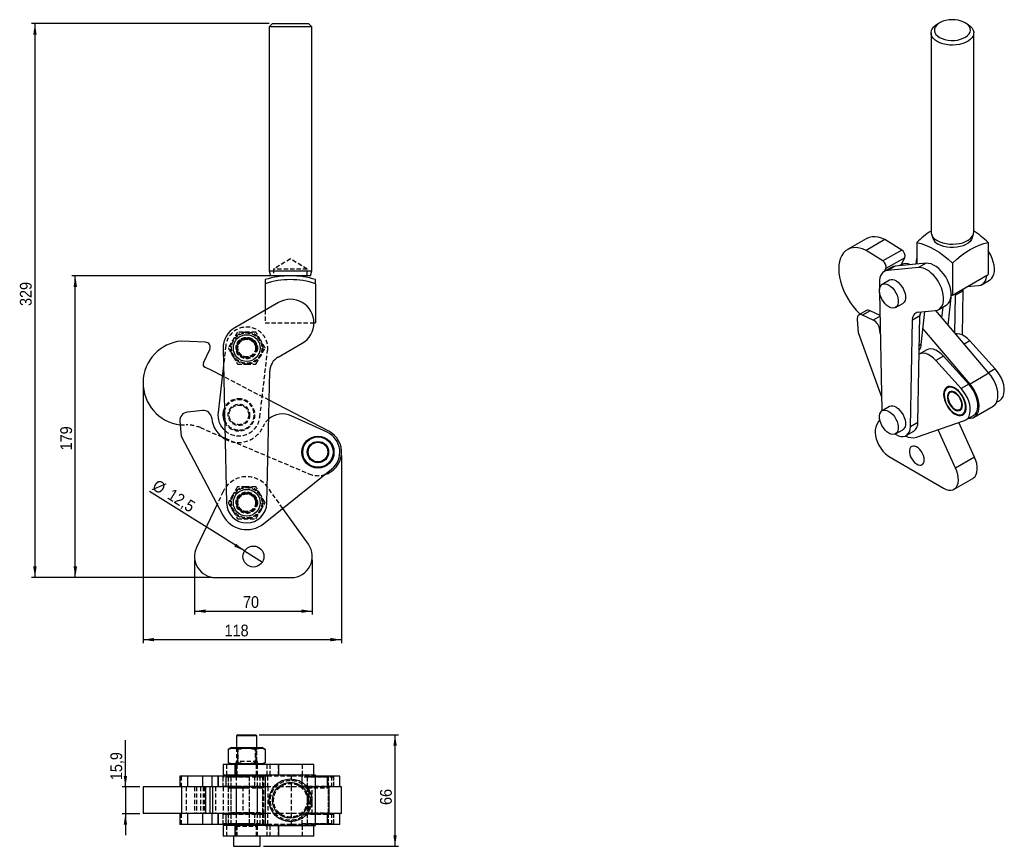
# Model space of a CAD drawing. Extents: x 144 to 729, y 61 to 553.
import ezdxf

# ---------------------------------------------------------------- set-up
doc = ezdxf.new("R2010")
doc.units = 0
doc.header["$LTSCALE"] = 2
doc.linetypes.add('SLD-SÓLIDA', pattern=[0])
doc.linetypes.add('SLD-TRACEJADA', pattern=[1.905, 1.27, -0.635])
doc.layers.get('0').update_dxf_attribs({"linetype": 'CONTINUOUS'})
doc.styles.add('SLDTEXTSTYLE0', font='GOTHIC.TTF', dxfattribs={"width": 0.913})
doc.dimstyles.new('SLDDIMSTYLE0', dxfattribs={"dimtxt": 7, "dimasz": 6.604, "dimexe": 0, "dimexo": 0.0625, "dimgap": 1.75, "dimtad": 1, "dimdec": 0, "dimrnd": 1e-09, "dimzin": 12, "dimtxsty": 'SLDTEXTSTYLE0', "dimsah": 1, "dimcen": 0.09, "dimazin": 3, "dimtfac": 1, "dimtdec": 0, "dimtofl": 0, "dimtmove": 0, "dimatfit": 3, "dimtolj": 1, "dimtzin": 12})
doc.dimstyles.new('SLDDIMSTYLE1', dxfattribs={"dimtxt": 7, "dimasz": 6.604, "dimexe": 0, "dimexo": 0.0625, "dimgap": 1.75, "dimtad": 1, "dimrnd": 1e-09, "dimzin": 12, "dimtxsty": 'SLDTEXTSTYLE0', "dimblk1": 'NONE', "dimsah": 1, "dimcen": 0, "dimazin": 3, "dimtfac": 1, "dimtmove": 0, "dimatfit": 3, "dimtolj": 1, "dimtzin": 12})
doc.dimstyles.new('SLDDIMSTYLE2', dxfattribs={"dimtxt": 7, "dimasz": 6.604, "dimexe": 0, "dimexo": 0.0625, "dimgap": 1.75, "dimtad": 1, "dimdec": 1, "dimrnd": 1e-09, "dimzin": 12, "dimtxsty": 'SLDTEXTSTYLE0', "dimsah": 1, "dimcen": 0.09, "dimazin": 3, "dimtfac": 1, "dimtdec": 1, "dimtmove": 0, "dimatfit": 3, "dimtolj": 1, "dimtzin": 12})

# ---------------------------------------------------------------- blocks, each defined once
blk = doc.blocks.new('*D1')
for p, q in [((248.02, 231.53), (248.02, 199.03)), ((318.02, 231.53), (318.02, 199.03)), ((248.02, 201.03), (318.02, 201.03))]:
    blk.add_line(p, q)
for points in [[(248.02, 201.03), (254.63, 200.02), (254.63, 202.05)], [(318.02, 201.03), (311.42, 202.05), (311.42, 200.02)]]:
    blk.add_solid(points)
at = {"insert": (276.82, 209.98, 3.75), "char_height": 7, "attachment_point": 1, "style": 'SLDTEXTSTYLE0'}
blk.add_mtext('70', dxfattribs=at)
blk = doc.blocks.new('*D2')
for p, q in [((303, 400.53), (175.12, 400.53)), ((177.12, 221.03), (177.12, 400.53)), ((258.52, 221.03), (175.12, 221.03))]:
    blk.add_line(p, q)
for points in [[(177.12, 400.53), (176.1, 393.93), (178.13, 393.93)], [(177.12, 221.03), (178.13, 227.64), (176.1, 227.64)]]:
    blk.add_solid(points)
at = {"insert": (168.18, 296.71, 3.75), "char_height": 7, "attachment_point": 1, "rotation": 90, "style": 'SLDTEXTSTYLE0'}
blk.add_mtext('179', dxfattribs=at)
blk = doc.blocks.new('*D3')
for p, q in [((292.3, 550.53), (151.12, 550.53)), ((153.12, 550.53), (153.12, 221.03)), ((258.52, 221.03), (151.12, 221.03))]:
    blk.add_line(p, q)
for points in [[(153.12, 550.53), (152.1, 543.93), (154.13, 543.93)], [(153.12, 221.03), (154.13, 227.64), (152.1, 227.64)]]:
    blk.add_solid(points)
at = {"insert": (144.18, 382.56, 3.75), "char_height": 7, "attachment_point": 1, "rotation": 90, "style": 'SLDTEXTSTYLE0'}
blk.add_mtext('329', dxfattribs=at)
blk = doc.blocks.new('*D4')
for p, q in [((217.4, 334.77), (217.4, 182.09)), ((335.39, 293.63), (335.39, 182.09)), ((217.4, 184.09), (335.39, 184.09))]:
    blk.add_line(p, q)
for points in [[(217.4, 184.09), (224, 183.08), (224, 185.11)], [(335.39, 184.09), (328.79, 185.11), (328.79, 183.08)]]:
    blk.add_solid(points)
at = {"insert": (265.88, 193.04, 3.75), "char_height": 7, "attachment_point": 1, "style": 'SLDTEXTSTYLE0'}
blk.add_mtext('118', dxfattribs=at)
blk = doc.blocks.new('*D6')
for q in [(221.27, 272.22), (288.32, 230.22)]:
    blk.add_line((277.73, 236.85), q)
blk.add_solid([(277.73, 236.85), (272.67, 241.22), (271.59, 239.5)])
at = {"char_height": 7, "attachment_point": 1, "rotation": 327.93622, "style": 'SLDTEXTSTYLE0'}
for s, insert in [('%%c', (226, 279.77, 3.75)), ('12,5', (235.01, 274.26, 3.75))]:
    blk.add_mtext(s, dxfattribs=dict(at, insert=insert))
blk = doc.blocks.new('_NONE')
blk = doc.blocks.new('*D7')
for p, q in [((206.91, 96.47), (206.91, 124.34)), ((215.4, 96.47), (204.91, 96.47)), ((206.91, 96.47), (206.91, 80.59)), ((215.4, 80.59), (204.91, 80.59)), ((206.91, 80.59), (206.91, 67.89))]:
    blk.add_line(p, q)
for points in [[(206.91, 96.47), (207.92, 103.07), (205.89, 103.07)], [(206.91, 80.59), (205.89, 73.99), (207.92, 73.99)]]:
    blk.add_solid(points)
at = {"insert": (197.97, 100.55, -112.4), "char_height": 7, "attachment_point": 1, "rotation": 90, "style": 'SLDTEXTSTYLE0'}
blk.add_mtext('15,9', dxfattribs=at)
blk = doc.blocks.new('*D8')
for p, q in [((286.4, 127.57), (369.21, 127.57)), ((367.21, 61.17), (367.21, 127.57)), ((288.96, 61.17), (369.21, 61.17))]:
    blk.add_line(p, q)
for points in [[(367.21, 127.57), (366.2, 120.97), (368.23, 120.97)], [(367.21, 61.17), (368.23, 67.78), (366.2, 67.78)]]:
    blk.add_solid(points)
at = {"insert": (358.27, 85.77, -112.4), "char_height": 7, "attachment_point": 1, "rotation": 90, "style": 'SLDTEXTSTYLE0'}
blk.add_mtext('66', dxfattribs=at)

msp = doc.modelspace()

# ---------------------------------------------------------------- linework, layer by layer
at = {"color": 7, "linetype": 'SLD-SÓLIDA'}
for p, q in [((294.304, 550.535), (292.304, 548.535)), ((294.304, 550.535), (305.004, 550.535)), ((305.004, 550.535), (315.704, 550.535)), ((317.704, 548.535), (315.704, 550.535)), ((691.007, 551.038), (689.593, 550.221)), ((707.556, 550.221), (706.142, 551.038)), ((292.304, 548.535), (292.304, 403.535)), ((305.004, 548.535), (292.304, 548.535)), ((317.704, 548.535), (305.004, 548.535)), ((317.704, 403.535), (317.704, 548.535)), ((685.874, 545.038), (685.874, 426.639)), ((711.274, 426.639), (711.274, 545.038)), ((647.417, 422.572), (636.192, 416.092)), ((658.454, 422.108), (647.229, 415.628)), ((668.459, 415.807), (658.454, 422.108)), ((686.104, 425.251), (686.894, 422.889)), ((710.255, 422.889), (711.044, 425.251)), ((668.459, 415.807), (657.233, 409.326)), ((677.361, 420.333), (677.361, 407.453)), ((719.788, 420.333), (719.788, 401.327)), ((657.233, 409.326), (647.229, 415.628)), ((670.281, 411.262), (659.055, 404.782)), ((668.059, 407.107), (670.281, 411.262)), ((662.592, 405.683), (658.102, 403.09)), ((658.173, 403.132), (659.055, 404.782)), ((664.641, 406.315), (660.151, 403.723)), ((678.523, 405.366), (660.151, 403.723)), ((683.013, 407.958), (664.641, 406.315)), ((668.341, 407.27), (667.063, 406.532)), ((677.036, 409.175), (676.847, 407.407)), ((683.013, 407.958), (678.523, 405.366)), ((698.574, 408.087), (698.574, 389.081)), ((290.004, 398.232), (290.004, 395.812)), ((292.304, 403.535), (293.108, 400.535)), ((292.304, 403.535), (305.004, 403.535)), ((305.004, 400.535), (293.108, 400.535)), ((305.004, 403.535), (317.704, 403.535)), ((316.9, 400.535), (305.004, 400.535)), ((316.9, 400.535), (317.704, 403.535)), ((320.004, 395.812), (320.004, 398.232)), ((698.574, 389.081), (719.788, 401.327)), ((290.004, 395.812), (290.004, 380.04)), ((320.004, 395.812), (320.004, 372.535)), ((655.204, 396.431), (655.278, 392.435)), ((661.133, 397.84), (656.89, 395.391)), ((707.231, 394.078), (714.136, 394.695)), ((716.186, 395.328), (720.676, 397.92)), ((655.31, 390.743), (656.618, 320.528)), ((696.071, 371.157), (698.027, 389.397)), ((697.862, 389.492), (698.574, 389.081)), ((700.076, 366.443), (700.505, 388.939)), ((704.995, 391.531), (700.505, 388.939)), ((704.495, 365.3), (704.995, 391.531)), ((298.004, 384.659), (272.024, 369.659)), ((664.827, 381.642), (669.07, 384.092)), ((690.472, 380.484), (694.962, 383.076)), ((692.331, 375.56), (693.017, 381.953)), ((647.531, 379.813), (643.041, 377.221)), ((649.7, 379.738), (645.21, 377.146)), ((651.546, 374.176), (645.21, 377.146)), ((655.566, 376.988), (649.7, 379.738)), ((679.281, 376.686), (674.791, 374.094)), ((678.075, 313.326), (679.281, 376.686)), ((678.324, 378.948), (688.422, 379.851)), ((680.094, 359.643), (682.201, 379.295)), ((720.339, 342.591), (688.663, 379.878)), ((319.004, 372.535), (320.004, 372.535)), ((642.021, 374.541), (642.616, 366.88)), ((673.584, 310.734), (674.791, 374.094)), ((709.114, 336.111), (681.106, 369.08)), ((642.616, 366.88), (656.47, 328.46)), ((254.477, 361.04), (240.328, 361.685)), ((265.027, 357.23), (267.026, 265.274)), ((297.724, 352.166), (312.004, 360.41)), ((724.098, 345.11), (709.009, 361.81)), ((253.271, 348.745), (257.054, 356.763)), ((683.36, 356.412), (678.87, 353.82)), ((693.293, 352.738), (688.803, 350.146)), ((708.382, 336.038), (693.293, 352.738)), ((258.683, 343.98), (254.226, 346.082)), ((265.243, 347.281), (261.975, 319.252)), ((703.892, 333.446), (688.803, 350.146)), ((264.506, 340.955), (258.683, 343.98)), ((291.021, 265.274), (292.727, 343.723)), ((720.339, 342.591), (709.114, 336.111)), ((708.382, 336.038), (703.892, 333.446)), ((693.679, 330.101), (693.679, 329.693)), ((695.951, 328.82), (695.951, 328.412)), ((327.847, 308.054), (292.352, 326.491)), ((661.133, 322.718), (656.89, 320.269)), ((711.55, 316.476), (722.776, 322.956)), ((724.874, 325.322), (726.766, 326.414)), ((252.784, 320.32), (243.823, 319.479)), ((326.812, 307.447), (305.473, 317.232)), ((656.618, 320.528), (656.633, 320.1)), ((700.06, 318.64), (700.413, 318.436)), ((700.087, 321.247), (700.44, 321.043)), ((706.56, 314.75), (711.05, 317.342)), ((239.313, 314.033), (240.155, 305.072)), ((655.376, 315.171), (653.523, 311.729)), ((678.075, 313.326), (673.584, 310.734)), ((677.173, 304.45), (705.808, 314.406)), ((711.751, 292.626), (702.38, 313.214)), ((240.155, 305.072), (264.862, 258.088)), ((264.242, 304.751), (266.186, 303.923)), ((664.827, 306.521), (669.07, 308.97)), ((671.101, 305.451), (675.591, 308.044)), ((700.526, 286.146), (690.142, 308.959)), ((661.509, 292.538), (693.329, 274.169)), ((711.751, 292.626), (700.526, 286.146)), ((289.026, 253.047), (329.521, 285.484)), ((699.578, 273.55), (710.804, 280.03)), ((261.431, 264.613), (249.23, 238.892)), ((315.701, 240.792), (300.443, 262.192)), ((260.524, 221.035), (305.524, 221.035)), ((273.649, 127.573), (273.024, 126.948)), ((273.024, 126.948), (273.024, 119.888)), ((285.024, 126.948), (273.024, 126.948)), ((273.649, 127.573), (284.399, 127.573)), ((285.024, 126.948), (284.399, 127.573)), ((285.024, 119.888), (285.024, 126.948)), ((270.024, 119.888), (268.054, 118.751)), ((268.054, 118.751), (268.054, 111.026)), ((270.024, 119.888), (279.024, 119.888)), ((273.539, 118.751), (273.539, 111.026)), ((279.024, 119.888), (288.024, 119.888)), ((284.508, 118.751), (284.508, 111.026)), ((289.993, 118.751), (288.024, 119.888)), ((289.993, 118.751), (289.993, 111.026)), ((265.024, 109.888), (265.024, 103.538)), ((272.024, 109.888), (265.024, 109.888)), ((268.054, 111.026), (270.024, 109.888)), ((272.024, 109.888), (272.024, 103.538)), ((298.004, 109.888), (272.024, 109.888)), ((288.024, 109.888), (289.993, 111.026)), ((298.004, 109.888), (298.004, 103.538)), ((319.004, 109.888), (298.004, 109.888)), ((319.004, 103.538), (319.004, 109.888)), ((239.291, 102.818), (239.291, 96.468)), ((243.823, 102.818), (239.291, 102.818)), ((243.823, 102.818), (243.823, 96.468)), ((252.784, 102.818), (243.823, 102.818)), ((252.784, 102.818), (252.784, 96.468)), ((258.229, 102.818), (252.784, 102.818)), ((258.229, 102.818), (258.229, 96.468)), ((261.891, 102.818), (258.229, 102.818)), ((261.891, 102.818), (261.891, 96.468)), ((261.975, 102.818), (261.891, 102.818)), ((261.975, 102.818), (261.975, 96.468)), ((266.608, 102.818), (261.975, 102.818)), ((272.024, 103.538), (265.024, 103.538)), ((266.608, 102.818), (266.608, 96.468)), ((290.004, 102.818), (266.608, 102.818)), ((298.004, 103.538), (272.024, 103.538)), ((272.674, 103.538), (272.674, 102.818)), ((285.374, 102.818), (285.374, 103.538)), ((320.004, 103.531), (290.004, 103.531)), ((290.004, 103.531), (290.004, 73.531)), ((319.004, 103.538), (298.004, 103.538)), ((320.004, 73.531), (320.004, 103.531)), ((326.812, 102.818), (320.004, 102.818)), ((326.812, 102.818), (326.812, 96.468)), ((334.394, 102.818), (326.812, 102.818)), ((334.394, 96.468), (334.394, 102.818)), ((217.396, 96.468), (217.396, 80.593)), ((240.328, 96.468), (217.396, 96.468)), ((240.328, 96.468), (240.328, 80.593)), ((254.477, 96.468), (240.328, 96.468)), ((254.477, 96.468), (254.477, 80.593)), ((257.34, 96.468), (254.477, 96.468)), ((257.34, 80.593), (257.34, 96.468)), ((258.683, 96.468), (257.34, 96.468)), ((258.683, 96.468), (258.683, 80.593)), ((264.506, 96.468), (258.683, 96.468)), ((266.608, 96.468), (264.506, 96.468)), ((290.004, 96.468), (266.608, 96.468)), ((272.674, 96.468), (272.674, 80.593)), ((285.374, 80.593), (285.374, 96.468)), ((327.847, 96.468), (320.004, 96.468)), ((327.847, 96.468), (327.847, 80.593)), ((335.394, 96.468), (327.847, 96.468)), ((335.394, 80.593), (335.394, 96.468)), ((240.328, 80.593), (217.396, 80.593)), ((239.291, 80.593), (239.291, 74.243)), ((254.477, 80.593), (240.328, 80.593)), ((243.823, 80.593), (243.823, 74.243)), ((252.784, 80.593), (252.784, 74.243)), ((257.34, 80.593), (254.477, 80.593)), ((258.683, 80.593), (257.34, 80.593)), ((258.229, 80.593), (258.229, 74.243)), ((264.506, 80.593), (258.683, 80.593)), ((261.891, 80.593), (261.891, 74.243)), ((261.975, 80.593), (261.975, 74.243)), ((266.608, 80.593), (264.506, 80.593)), ((266.608, 80.593), (266.608, 74.243)), ((290.004, 80.593), (266.608, 80.593)), ((327.847, 80.593), (320.004, 80.593)), ((326.812, 80.593), (326.812, 74.243)), ((335.394, 80.593), (327.847, 80.593)), ((334.394, 74.243), (334.394, 80.593)), ((243.823, 74.243), (239.291, 74.243)), ((252.784, 74.243), (243.823, 74.243)), ((258.229, 74.243), (252.784, 74.243)), ((261.891, 74.243), (258.229, 74.243)), ((261.975, 74.243), (261.891, 74.243)), ((266.608, 74.243), (261.975, 74.243)), ((265.024, 73.523), (265.024, 67.173)), ((272.024, 73.523), (265.024, 73.523)), ((290.004, 74.243), (266.608, 74.243)), ((272.024, 73.523), (272.024, 67.173)), ((298.004, 73.523), (272.024, 73.523)), ((272.674, 74.243), (272.674, 73.523)), ((285.374, 73.523), (285.374, 74.243)), ((290.004, 73.531), (320.004, 73.531)), ((298.004, 73.523), (298.004, 67.173)), ((319.004, 73.523), (298.004, 73.523)), ((319.004, 67.173), (319.004, 73.523)), ((326.812, 74.243), (320.004, 74.243)), ((334.394, 74.243), (326.812, 74.243)), ((272.024, 67.173), (265.024, 67.173)), ((271.086, 67.173), (271.086, 61.173)), ((298.004, 67.173), (272.024, 67.173)), ((286.961, 61.173), (286.961, 67.173)), ((319.004, 67.173), (298.004, 67.173)), ((271.086, 61.173), (279.024, 61.173)), ((279.024, 61.173), (286.961, 61.173))]:
    msp.add_line(p, q, dxfattribs=at)
at = {"color": 7, "linetype": 'SLD-TRACEJADA'}
for p, q in [((305.004, 410.543), (295.004, 404.535)), ((315.004, 404.535), (305.004, 410.543)), ((315.004, 404.535), (295.004, 404.535)), ((295.004, 404.535), (295.004, 400.535)), ((315.004, 400.535), (315.004, 404.535)), ((290.004, 380.04), (290.004, 372.535)), ((290.004, 372.535), (319.004, 372.535)), ((266.608, 358.983), (265.243, 347.281)), ((286.806, 316.356), (291.439, 356.087)), ((292.352, 326.491), (264.506, 340.955)), ((251.472, 310.188), (264.242, 304.751)), ((266.186, 303.923), (315.909, 282.75)), ((265.019, 272.178), (261.431, 264.613)), ((287.483, 269.883), (287.374, 270.071)), ((300.443, 262.192), (291.644, 274.533)), ((270.754, 260.857), (270.868, 260.661)), ((273.024, 119.888), (273.024, 111.573)), ((273.392, 119.888), (273.774, 119.621)), ((279.024, 119.621), (273.774, 119.621)), ((273.774, 119.621), (273.774, 110.156)), ((284.274, 119.621), (279.024, 119.621)), ((284.274, 119.621), (284.655, 119.888)), ((284.274, 110.156), (284.274, 119.621)), ((285.024, 111.573), (285.024, 119.888)), ((285.374, 111.573), (272.674, 111.573)), ((272.674, 111.573), (272.674, 103.538)), ((285.374, 103.538), (285.374, 111.573)), ((265.027, 109.888), (265.027, 103.538)), ((267.026, 109.888), (267.026, 103.538)), ((272.774, 109.888), (272.774, 103.538)), ((273.174, 109.888), (273.174, 103.538)), ((273.774, 110.156), (273.392, 109.888)), ((273.774, 110.156), (284.274, 110.156)), ((284.655, 109.888), (284.274, 110.156)), ((284.874, 103.538), (284.874, 109.888)), ((285.274, 103.538), (285.274, 109.888)), ((291.021, 109.888), (291.021, 103.538)), ((292.727, 109.888), (292.727, 103.538)), ((297.724, 109.888), (297.724, 103.538)), ((312.004, 109.888), (312.004, 103.538)), ((239.313, 102.818), (239.313, 96.468)), ((240.155, 102.818), (240.155, 96.468)), ((264.862, 102.818), (264.862, 96.468)), ((264.866, 102.818), (264.866, 96.468)), ((265.366, 102.818), (264.866, 102.318)), ((269.499, 102.318), (264.866, 102.318)), ((264.866, 102.318), (264.866, 97.018)), ((268.041, 102.818), (268.041, 96.518)), ((268.541, 102.781), (268.041, 102.281)), ((280.741, 102.281), (268.041, 102.281)), ((268.041, 102.281), (268.041, 96.031)), ((268.541, 102.781), (280.241, 102.781)), ((269.499, 102.818), (269.499, 96.468)), ((269.999, 102.818), (269.499, 102.318)), ((288.549, 102.318), (269.499, 102.318)), ((269.499, 102.318), (269.499, 97.018)), ((272.674, 102.818), (272.674, 96.468)), ((272.674, 102.818), (272.674, 96.518)), ((280.741, 102.281), (280.241, 102.781)), ((280.741, 96.518), (280.741, 102.818)), ((280.741, 96.031), (280.741, 102.281)), ((283.916, 102.318), (283.416, 102.818)), ((283.916, 96.468), (283.916, 102.818)), ((283.916, 97.018), (283.916, 102.318)), ((285.374, 96.468), (285.374, 102.818)), ((285.374, 96.518), (285.374, 102.818)), ((286.806, 102.818), (286.806, 96.468)), ((288.549, 102.318), (288.049, 102.818)), ((288.549, 96.468), (288.549, 102.818)), ((288.549, 97.018), (288.549, 102.318)), ((288.814, 102.818), (288.814, 96.468)), ((289.026, 102.818), (289.026, 96.468)), ((291.524, 102.818), (290.004, 102.818)), ((291.439, 102.818), (291.439, 96.468)), ((305.473, 102.818), (291.524, 102.818)), ((291.524, 96.468), (291.524, 102.818)), ((305.473, 102.818), (305.473, 96.468)), ((320.004, 102.818), (305.473, 102.818)), ((311.869, 102.818), (311.869, 96.468)), ((312.369, 102.818), (311.869, 102.318)), ((330.919, 102.318), (311.869, 102.318)), ((311.869, 102.318), (311.869, 97.018)), ((315.044, 102.818), (315.044, 96.518)), ((315.544, 102.781), (315.044, 102.281)), ((327.744, 102.281), (315.044, 102.281)), ((315.044, 102.281), (315.044, 96.031)), ((315.544, 102.781), (327.244, 102.781)), ((327.744, 102.281), (327.244, 102.781)), ((327.744, 96.518), (327.744, 102.818)), ((327.744, 96.031), (327.744, 102.281)), ((329.521, 102.818), (329.521, 96.468)), ((330.919, 102.318), (330.419, 102.818)), ((330.919, 96.468), (330.919, 102.818)), ((330.919, 97.018), (330.919, 102.318)), ((243.085, 96.468), (243.085, 80.593)), ((248.024, 96.468), (248.024, 80.593)), ((249.23, 96.468), (249.23, 80.593)), ((251.472, 96.468), (251.472, 80.593)), ((253.079, 96.468), (253.079, 80.593)), ((253.271, 96.468), (253.271, 80.593)), ((254.226, 96.468), (254.226, 80.593)), ((257.054, 96.468), (257.054, 80.593)), ((260.524, 96.468), (260.524, 80.593)), ((264.866, 97.018), (269.499, 97.018)), ((264.866, 97.018), (265.366, 96.518)), ((265.019, 96.468), (265.019, 80.593)), ((269.999, 96.518), (265.366, 96.518)), ((268.041, 96.468), (268.041, 80.593)), ((268.041, 96.031), (280.709, 96.031)), ((268.041, 96.031), (268.041, 81.031)), ((269.499, 97.018), (288.549, 97.018)), ((269.499, 97.018), (269.999, 96.518)), ((269.499, 96.468), (269.499, 80.593)), ((269.999, 96.281), (269.499, 95.781)), ((288.549, 95.781), (269.499, 95.781)), ((269.499, 95.781), (269.499, 81.281)), ((288.049, 96.518), (269.999, 96.518)), ((269.999, 96.281), (288.049, 96.281)), ((276.774, 96.468), (276.774, 80.593)), ((280.741, 80.593), (280.741, 96.468)), ((280.741, 81.031), (280.741, 96.031)), ((283.416, 96.518), (283.916, 97.018)), ((288.049, 96.518), (288.549, 97.018)), ((288.549, 95.781), (288.049, 96.281)), ((288.549, 80.593), (288.549, 96.468)), ((288.549, 81.281), (288.549, 95.781)), ((289.274, 80.593), (289.274, 96.468)), ((291.524, 96.468), (290.004, 96.468)), ((320.004, 96.468), (291.524, 96.468)), ((291.644, 96.468), (291.644, 80.593)), ((305.524, 96.468), (305.524, 80.593)), ((311.869, 97.018), (330.919, 97.018)), ((311.869, 97.018), (312.369, 96.518)), ((330.419, 96.518), (312.369, 96.518)), ((315.044, 96.468), (315.044, 80.593)), ((315.044, 96.031), (327.712, 96.031)), ((315.044, 96.031), (315.044, 81.031)), ((315.701, 96.468), (315.701, 80.593)), ((315.909, 96.468), (315.909, 80.593)), ((318.024, 80.593), (318.024, 96.468)), ((327.744, 80.593), (327.744, 96.468)), ((327.744, 81.031), (327.744, 96.031)), ((330.419, 96.518), (330.919, 97.018)), ((239.313, 80.593), (239.313, 74.243)), ((240.155, 80.593), (240.155, 74.243)), ((264.862, 80.593), (264.862, 74.243)), ((264.866, 80.593), (264.866, 74.243)), ((265.366, 80.543), (264.866, 80.043)), ((269.499, 80.043), (264.866, 80.043)), ((264.866, 80.043), (264.866, 74.743)), ((265.366, 80.543), (269.999, 80.543)), ((268.041, 81.031), (280.709, 81.031)), ((268.041, 81.031), (268.041, 74.781)), ((268.041, 80.543), (268.041, 74.243)), ((269.499, 81.281), (288.549, 81.281)), ((269.499, 81.281), (269.999, 80.781)), ((269.499, 80.593), (269.499, 74.243)), ((269.999, 80.543), (269.499, 80.043)), ((288.549, 80.043), (269.499, 80.043)), ((269.499, 80.043), (269.499, 74.743)), ((288.049, 80.781), (269.999, 80.781)), ((269.999, 80.543), (288.049, 80.543)), ((272.674, 80.593), (272.674, 74.243)), ((272.674, 80.543), (272.674, 74.243)), ((280.741, 74.781), (280.741, 81.031)), ((280.741, 74.243), (280.741, 80.543)), ((283.916, 80.043), (283.416, 80.543)), ((283.916, 74.243), (283.916, 80.593)), ((283.916, 74.743), (283.916, 80.043)), ((285.374, 74.243), (285.374, 80.593)), ((285.374, 74.243), (285.374, 80.543)), ((286.806, 80.593), (286.806, 74.243)), ((288.049, 80.781), (288.549, 81.281)), ((288.549, 80.043), (288.049, 80.543)), ((288.549, 74.243), (288.549, 80.593)), ((288.549, 74.743), (288.549, 80.043)), ((288.814, 80.593), (288.814, 74.243)), ((289.026, 80.593), (289.026, 74.243)), ((291.524, 80.593), (290.004, 80.593)), ((291.439, 80.593), (291.439, 74.243)), ((320.004, 80.593), (291.524, 80.593)), ((291.524, 74.243), (291.524, 80.593)), ((305.473, 80.593), (305.473, 74.243)), ((311.869, 80.593), (311.869, 74.243)), ((312.369, 80.543), (311.869, 80.043)), ((330.919, 80.043), (311.869, 80.043)), ((311.869, 80.043), (311.869, 74.743)), ((312.369, 80.543), (330.419, 80.543)), ((315.044, 81.031), (327.712, 81.031)), ((315.044, 81.031), (315.044, 74.781)), ((315.044, 80.543), (315.044, 74.243)), ((327.744, 74.781), (327.744, 81.031)), ((327.744, 74.243), (327.744, 80.543)), ((329.521, 80.593), (329.521, 74.243)), ((330.919, 80.043), (330.419, 80.543)), ((330.919, 74.243), (330.919, 80.593)), ((330.919, 74.743), (330.919, 80.043)), ((264.866, 74.743), (269.499, 74.743)), ((264.866, 74.743), (265.366, 74.243)), ((265.027, 73.523), (265.027, 67.173)), ((267.026, 73.523), (267.026, 67.173)), ((268.041, 74.781), (280.741, 74.781)), ((268.041, 74.781), (268.541, 74.281)), ((280.241, 74.281), (268.541, 74.281)), ((269.499, 74.743), (288.549, 74.743)), ((269.499, 74.743), (269.999, 74.243)), ((272.674, 73.523), (272.674, 73.173)), ((272.674, 73.173), (272.674, 67.173)), ((272.682, 73.173), (285.365, 73.173)), ((272.774, 73.523), (272.774, 67.173)), ((273.174, 73.523), (273.174, 67.173)), ((280.241, 74.281), (280.741, 74.781)), ((283.416, 74.243), (283.916, 74.743)), ((284.874, 67.173), (284.874, 73.523)), ((285.274, 67.173), (285.274, 73.523)), ((285.374, 73.173), (285.374, 73.523)), ((285.374, 67.173), (285.374, 73.173)), ((288.049, 74.243), (288.549, 74.743)), ((291.524, 74.243), (290.004, 74.243)), ((291.021, 73.523), (291.021, 67.173)), ((305.473, 74.243), (291.524, 74.243)), ((292.727, 73.523), (292.727, 67.173)), ((297.724, 73.523), (297.724, 67.173)), ((320.004, 74.243), (305.473, 74.243)), ((311.869, 74.743), (330.919, 74.743)), ((311.869, 74.743), (312.369, 74.243)), ((312.004, 73.523), (312.004, 67.173)), ((315.044, 74.781), (327.744, 74.781)), ((315.044, 74.781), (315.544, 74.281)), ((327.244, 74.281), (315.544, 74.281)), ((327.244, 74.281), (327.744, 74.781)), ((330.419, 74.243), (330.919, 74.743))]:
    msp.add_line(p, q, dxfattribs=at)
at = {"color": 8, "linetype": 'SLD-SÓLIDA'}
for p, q in [((655.575, 376.502), (651.546, 374.176)), ((655.725, 368.46), (655.397, 368.27)), ((680.094, 359.643), (678.944, 358.979)), ((709.009, 361.81), (705.656, 359.875)), ((724.098, 345.11), (720.14, 342.826))]:
    msp.add_line(p, q, dxfattribs=at)
at = {"color": 7, "linetype": 'SLD-SÓLIDA', "flags": 128}
for points in [[(691.008, 542.303), (692.481, 541.593), (694.149, 541.047), (695.96, 540.681), (697.855, 540.508), (699.772, 540.533), (701.652, 540.755), (703.432, 541.167), (705.056, 541.756), (706.472, 542.504), (707.634, 543.385), (708.505, 544.371), (709.057, 545.432), (709.272, 546.532), (709.143, 547.637), (708.674, 548.711), (707.881, 549.719), (706.788, 550.63), (705.432, 551.413), (703.855, 552.043), (702.108, 552.501), (700.248, 552.772), (698.334, 552.846), (696.428, 552.722), (694.591, 552.404), (692.882, 551.901), (691.355, 551.23), (690.061, 550.413), (689.041, 549.475), (688.326, 548.447), (687.942, 547.363), (687.899, 546.255), (688.199, 545.162), (688.832, 544.116), (689.779, 543.153), (691.008, 542.303)], [(689.594, 539.854), (688.27, 540.752), (687.212, 541.762), (686.449, 542.857), (686, 544.008), (685.877, 545.185), (686.082, 546.359), (686.611, 547.499), (687.45, 548.575), (688.577, 549.559), (689.593, 550.221)], [(707.556, 550.221), (708.248, 549.788), (709.443, 548.831), (710.356, 547.775), (710.964, 546.649), (711.251, 545.481), (711.21, 544.301), (710.842, 543.14), (710.155, 542.029), (709.169, 540.995), (707.909, 540.067), (706.407, 539.267), (704.702, 538.616), (702.838, 538.132), (700.864, 537.826), (698.83, 537.708), (696.79, 537.779), (694.796, 538.038), (692.9, 538.479), (691.151, 539.089), (689.594, 539.854)], [(658.454, 422.108), (656.454, 422.937), (654.5, 423.479), (652.616, 423.727), (650.827, 423.676), (649.157, 423.329), (647.627, 422.689), (647.417, 422.572)], [(689.594, 421.455), (691.151, 420.691), (692.9, 420.08), (694.796, 419.64), (696.79, 419.381), (698.83, 419.309), (700.864, 419.428), (702.838, 419.733), (704.702, 420.218), (706.407, 420.868), (707.909, 421.668), (709.169, 422.597), (710.155, 423.63), (710.842, 424.742), (711.21, 425.902), (711.274, 426.639)], [(710.255, 422.889), (709.873, 422.04), (709.081, 420.969), (707.986, 419.99), (706.622, 419.132), (705.025, 418.42), (703.243, 417.873), (701.327, 417.509), (699.331, 417.336), (697.314, 417.361), (695.333, 417.582), (693.445, 417.993), (691.705, 418.583), (690.162, 419.334)], [(647.229, 415.628), (645.229, 416.457), (643.274, 416.999), (641.39, 417.246), (639.601, 417.196), (637.931, 416.849), (636.402, 416.209), (635.032, 415.285), (633.841, 414.089), (632.844, 412.637), (632.054, 410.947), (631.481, 409.041), (631.132, 406.945), (631.013, 404.686), (631.124, 402.293), (631.465, 399.797), (632.031, 397.232), (632.814, 394.63), (633.804, 392.026), (634.988, 389.453), (636.352, 386.945), (637.876, 384.535), (639.542, 382.255), (641.327, 380.133), (643.208, 378.199), (643.792, 377.654)], [(677.361, 420.333), (679.953, 419.697), (682.596, 418.79), (685.273, 417.617), (687.968, 416.186), (690.662, 414.506), (693.34, 412.588), (695.983, 410.444), (698.574, 408.087)], [(698.574, 408.087), (701.166, 410.444), (703.809, 412.588), (706.486, 414.506), (709.181, 416.186), (711.875, 417.617), (714.553, 418.79), (717.196, 419.697), (719.788, 420.333)], [(677.361, 410.781), (677.325, 410.661), (677.036, 409.175)], [(720.676, 397.92), (721.033, 398.149), (721.979, 399.026), (722.72, 400.174), (723.239, 401.566), (723.522, 403.166), (723.562, 404.936), (723.36, 406.832), (722.918, 408.806), (722.25, 410.811), (721.37, 412.798), (720.3, 414.716), (719.788, 415.51)], [(664.641, 406.315), (663.543, 406.1), (662.592, 405.683)], [(688.422, 379.851), (689.702, 380.128), (690.829, 380.712), (691.775, 381.589), (692.516, 382.738), (693.034, 384.13), (693.318, 385.73), (693.358, 387.5), (693.155, 389.395), (692.714, 391.37), (692.045, 393.375), (691.166, 395.361), (690.096, 397.28), (688.864, 399.083), (687.499, 400.727), (686.034, 402.171), (684.507, 403.38), (682.954, 404.323), (681.414, 404.978), (679.925, 405.329), (678.523, 405.366)], [(694.962, 383.076), (695.319, 383.304), (696.265, 384.182), (697.006, 385.33), (697.525, 386.722), (697.808, 388.322), (697.848, 390.092), (697.646, 391.987), (697.204, 393.962), (696.536, 395.967), (695.656, 397.953), (694.586, 399.872), (693.354, 401.675), (691.989, 403.319), (690.525, 404.763), (688.997, 405.972), (687.444, 406.916), (685.904, 407.571), (684.415, 407.921), (683.013, 407.958)], [(660.151, 403.723), (659.053, 403.507), (658.063, 403.068), (657.198, 402.413), (656.475, 401.554), (655.905, 400.506), (655.498, 399.288), (655.263, 397.921), (655.204, 396.431)], [(714.136, 394.695), (715.416, 394.972), (716.543, 395.557), (717.489, 396.434), (718.23, 397.582), (718.748, 398.974), (719.031, 400.574), (719.058, 400.906)], [(660.858, 394.998), (662.025, 394.183), (663.141, 393.12), (664.158, 391.856), (665.029, 390.446), (665.719, 388.951), (666.196, 387.438), (666.44, 385.972), (666.44, 384.617), (666.196, 383.432), (665.719, 382.47), (665.029, 381.772), (664.158, 381.369), (663.141, 381.278), (662.025, 381.503), (660.858, 382.035), (659.692, 382.851), (658.576, 383.913), (657.559, 385.178), (656.687, 386.588), (655.998, 388.082), (655.521, 389.595), (655.277, 391.061), (655.277, 392.416), (655.521, 393.601), (655.998, 394.563), (656.687, 395.261), (657.559, 395.665), (658.576, 395.755), (659.692, 395.53), (660.858, 394.998)], [(665.101, 397.447), (666.268, 396.632), (667.384, 395.569), (668.4, 394.305), (669.272, 392.895), (669.962, 391.4), (670.439, 389.887), (670.683, 388.421), (670.683, 387.066), (670.439, 385.881), (669.962, 384.919), (669.272, 384.221), (669.07, 384.092)], [(704.995, 391.531), (705.072, 392.528), (705.128, 392.864)], [(700.505, 388.939), (700.582, 389.936), (700.638, 390.272)], [(645.21, 377.146), (644.529, 377.386), (643.888, 377.454), (643.31, 377.346), (642.818, 377.067), (642.43, 376.627), (642.162, 376.044), (642.024, 375.339), (642.021, 374.541)], [(655.776, 365.709), (655.671, 366.227), (655.397, 368.27)], [(709.009, 361.81), (707.542, 363.26), (706.005, 364.442), (704.448, 365.321), (702.918, 365.869), (701.463, 366.069), (700.462, 365.989)], [(688.803, 350.146), (687.336, 351.595), (685.8, 352.778), (684.243, 353.657), (682.713, 354.205), (681.257, 354.405), (679.922, 354.251), (678.87, 353.82)], [(693.293, 352.738), (691.826, 354.187), (690.29, 355.37), (688.733, 356.249), (687.203, 356.797), (685.747, 356.997), (684.412, 356.843), (683.36, 356.412)], [(722.776, 322.956), (723.038, 323.119), (723.98, 323.946), (724.729, 325.035), (725.269, 326.358), (725.587, 327.887), (725.674, 329.584), (725.529, 331.409), (725.156, 333.321), (724.563, 335.274), (723.764, 337.223), (722.777, 339.121), (721.627, 340.925), (720.339, 342.591)], [(726.766, 326.414), (727.142, 326.658), (728.074, 327.563), (728.781, 328.757), (729.244, 330.208), (729.449, 331.874), (729.39, 333.706), (729.069, 335.651), (728.495, 337.655), (727.684, 339.66), (726.661, 341.607), (725.454, 343.442), (724.098, 345.11)], [(706.766, 322.865), (706.526, 324.456), (706.052, 326.103), (705.361, 327.747), (704.479, 329.328), (703.437, 330.789), (702.273, 332.077), (701.029, 333.146), (699.751, 333.957), (698.483, 334.48), (697.272, 334.698), (696.162, 334.601), (695.193, 334.194), (694.4, 333.491), (693.812, 332.517), (693.449, 331.309), (693.326, 329.908), (693.445, 328.367), (693.804, 326.741), (694.389, 325.088), (695.179, 323.468), (696.146, 321.94), (697.254, 320.559), (698.463, 319.375), (699.73, 318.431), (701.009, 317.761), (702.254, 317.389), (703.42, 317.328), (704.464, 317.581), (705.349, 318.139), (706.043, 318.981), (706.52, 320.077), (706.765, 321.387), (706.766, 322.865)], [(705.802, 319.477), (706.226, 320.546), (706.426, 321.812), (706.397, 323.229), (706.138, 324.747), (705.66, 326.311), (704.98, 327.864), (704.121, 329.349), (703.116, 330.714), (702.001, 331.909), (700.815, 332.891), (699.602, 333.623), (698.406, 334.081), (697.269, 334.247), (696.234, 334.115), (695.337, 333.69), (694.61, 332.987), (694.08, 332.033), (693.767, 330.86), (693.681, 329.512), (693.826, 328.038), (694.196, 326.49), (694.778, 324.925), (695.551, 323.399), (696.487, 321.967), (697.552, 320.681), (698.708, 319.588), (699.912, 318.727), (701.122, 318.129), (702.294, 317.816), (703.385, 317.799), (704.356, 318.079), (705.172, 318.645), (705.802, 319.477)], [(711.05, 317.342), (711.427, 317.586), (712.358, 318.49), (713.066, 319.685), (713.528, 321.136), (713.733, 322.801), (713.674, 324.633), (713.353, 326.579), (712.779, 328.583), (711.969, 330.588), (710.945, 332.535), (709.738, 334.369), (708.382, 336.038)], [(708.452, 315.842), (709.444, 315.838), (710.7, 316.092), (711.812, 316.639), (712.754, 317.466), (713.504, 318.554), (714.044, 319.878), (714.361, 321.406), (714.449, 323.103), (714.304, 324.929), (713.931, 326.841), (713.338, 328.794), (712.539, 330.742), (711.552, 332.641), (710.402, 334.444), (709.114, 336.111)], [(704.101, 321.413), (704.444, 322.352), (704.551, 323.488), (704.415, 324.76), (704.045, 326.099), (703.46, 327.433), (702.692, 328.69), (701.782, 329.803), (700.78, 330.712), (699.738, 331.366), (698.714, 331.732), (697.763, 331.79), (696.935, 331.535), (696.276, 330.983), (695.821, 330.162), (695.594, 329.118), (695.609, 327.906), (695.863, 326.592), (696.344, 325.246), (697.025, 323.941), (697.869, 322.748), (698.832, 321.731), (699.861, 320.944), (700.901, 320.43), (701.896, 320.217), (702.791, 320.316), (703.54, 320.722), (704.101, 321.413)], [(699.467, 321.659), (700.464, 321.049), (701.439, 320.729), (702.335, 320.716), (703.101, 321.012), (703.692, 321.599), (704.073, 322.443), (704.222, 323.495), (704.131, 324.694), (703.805, 325.971), (703.264, 327.25), (702.537, 328.459), (701.668, 329.525), (700.707, 330.389), (699.711, 330.998), (698.736, 331.319), (697.839, 331.331), (697.074, 331.036), (696.483, 330.449), (696.102, 329.605), (695.953, 328.552), (696.043, 327.353), (696.369, 326.077), (696.911, 324.797), (697.638, 323.589), (698.507, 322.522), (699.467, 321.659)], [(705.808, 314.406), (706.937, 314.994), (707.868, 315.898), (708.576, 317.093), (709.038, 318.544), (709.243, 320.209), (709.184, 322.041), (708.863, 323.987), (708.289, 325.991), (707.479, 327.995), (706.455, 329.943), (705.248, 331.777), (703.892, 333.446)], [(665.101, 322.325), (666.268, 321.51), (667.384, 320.447), (668.4, 319.183), (669.272, 317.773), (669.962, 316.279), (670.439, 314.765), (670.683, 313.299), (670.683, 311.944), (670.439, 310.76), (669.962, 309.797), (669.272, 309.099), (669.07, 308.97)], [(660.858, 319.876), (662.025, 319.061), (663.141, 317.998), (664.158, 316.734), (665.029, 315.324), (665.719, 313.829), (666.196, 312.316), (666.44, 310.85), (666.44, 309.495), (666.196, 308.31), (665.719, 307.348), (665.029, 306.65), (664.158, 306.247), (663.141, 306.156), (662.025, 306.381), (660.858, 306.914), (659.692, 307.729), (658.576, 308.792), (657.559, 310.056), (656.687, 311.466), (655.998, 312.96), (655.521, 314.474), (655.277, 315.94), (655.277, 317.295), (655.521, 318.479), (655.998, 319.441), (656.687, 320.14), (657.559, 320.543), (658.576, 320.634), (659.692, 320.408), (660.858, 319.876)], [(653.523, 311.729), (653.003, 310.428), (652.721, 308.911), (652.686, 307.221), (652.9, 305.405), (653.355, 303.514), (654.039, 301.601), (654.933, 299.721), (656.012, 297.926), (657.245, 296.266), (658.598, 294.788), (660.033, 293.533), (661.509, 292.538)], [(664.553, 306.383), (665.101, 306.046), (666.554, 305.351), (667.965, 304.967), (669.29, 304.905), (670.492, 305.165), (671.535, 305.741), (672.387, 306.616), (673.024, 307.764), (673.427, 309.15), (673.584, 310.734)], [(681.838, 291.009), (681.719, 292.254), (681.368, 293.571), (680.804, 294.886), (680.058, 296.13), (679.169, 297.236), (678.186, 298.143), (677.162, 298.803), (676.151, 299.181), (675.209, 299.255), (674.386, 299.023), (673.727, 298.496), (673.266, 297.703), (673.029, 296.687), (673.029, 295.502), (673.266, 294.212), (673.727, 292.887), (674.386, 291.599), (675.209, 290.416), (676.151, 289.403), (677.162, 288.614), (678.186, 288.091), (679.169, 287.864), (680.058, 287.943), (680.804, 288.325), (681.368, 288.99), (681.719, 289.901), (681.838, 291.009)], [(710.804, 280.03), (711.15, 280.253), (712.043, 281.111), (712.724, 282.245), (713.174, 283.622), (713.38, 285.205), (713.336, 286.947), (713.043, 288.8), (712.51, 290.711), (711.751, 292.626)], [(693.329, 274.169), (694.811, 273.458), (696.251, 273.056), (697.608, 272.974), (698.845, 273.216), (699.925, 273.773), (700.818, 274.631), (701.499, 275.765), (701.949, 277.142), (702.155, 278.724), (702.11, 280.467), (701.817, 282.32), (701.284, 284.231), (700.526, 286.146)]]:
    msp.add_lwpolyline(points, dxfattribs=at)
at = {"color": 7, "linetype": 'SLD-TRACEJADA', "flags": 128}
msp.add_lwpolyline([(239.51, 311.937), (240.515, 311.841), (243.085, 311.78)], dxfattribs=at)
at = {"color": 7, "linetype": 'SLD-TRACEJADA'}
for centre, radius in [((279.024, 357.535), 9.525), ((279.024, 357.535), 9.025), ((279.024, 357.535), 9), ((279.024, 357.535), 6.35), ((279.024, 357.535), 6.25), ((279.024, 357.535), 6), ((279.024, 357.535), 5.631), ((279.024, 357.535), 5.375), ((279.024, 357.535), 5.25), ((274.391, 317.804), 6.35), ((274.391, 317.804), 5.85), ((279.024, 265.535), 9.525), ((279.024, 265.535), 9.025), ((279.024, 265.535), 9), ((279.024, 265.535), 6.35), ((279.024, 265.535), 6), ((279.024, 265.535), 5.85), ((279.024, 265.535), 5.631), ((279.024, 265.535), 5.375), ((279.024, 265.535), 5.25), ((305.004, 88.531), 11.896), ((305.004, 88.531), 10)]:
    msp.add_circle(centre, radius, dxfattribs=at)
at = {"color": 7, "linetype": 'SLD-SÓLIDA'}
for centre, radius in [((279.024, 357.535), 7.938), ((321.394, 295.63), 9.525), ((321.394, 295.63), 9.025), ((321.394, 295.63), 6.35), ((321.394, 295.63), 5.85), ((279.024, 265.535), 7.938), ((283.024, 233.535), 6.25), ((305.004, 88.531), 12.7), ((305.004, 88.531), 10.7)]:
    msp.add_circle(centre, radius, dxfattribs=at)
for centre, radius, start, end in [((717.223, 379.267), 57.231, 123.213017, 134.14736), ((692.298, 427.322), 6.459, 186.06252, 245.257631), ((693.162, 425.372), 6.742, 201.610425, 243.586446), ((679.926, 379.267), 57.231, 45.852641, 56.786983), ((666.338, 412.319), 4.082, 344.998155, 58.699539), ((655.113, 405.839), 4.082, 344.998155, 58.699539), ((670.864, 401.908), 5.926, 61.65926, 115.201317), ((305.004, 350.535), 50, 89.99643, 107.457603), ((305.004, 350.535), 47.697, 71.670246, 108.329754), ((305.004, 350.535), 50, 72.542397, 89.99643), ((662.781, 394.252), 3.949, 54.017699, 114.671932), ((305.004, 372.535), 14, 299.999998, 120), ((648.546, 377.757), 2.293, 59.78137, 116.283629), ((679.086, 374.68), 4.336, 100.121628, 187.765468), ((686.14, 376.679), 6.859, 159.583604, 179.941492), ((279.024, 357.535), 14, 120, 181.245659), ((647.813, 367.534), 7.619, 5.544952, 60.665551), ((242.396, 336.77), 25, 94.742992, 263.370936), ((254.34, 358.043), 3, 334.742992, 87.392415), ((673.39, 360.125), 6.721, 324.946737, 355.890316), ((302.724, 343.506), 10, 119.999998, 178.754341), ((255.079, 347.891), 2, 154.742992, 244.742992), ((698.362, 330.627), 4.712, 127.723553, 186.409167), ((699.153, 329.144), 3.218, 130.051159, 185.782214), ((662.781, 319.13), 3.949, 54.017158, 114.672386), ((244.291, 314.5), 5, 95.367613, 185.367613), ((253.251, 315.342), 5, 5.367613, 95.367613), ((274.391, 317.804), 12.5, 173.348787, 228.374618), ((274.391, 317.804), 9.525, 154.479053, 208.012264), ((274.391, 317.804), 9.025, 161.689481, 200.801836), ((300.263, 305.869), 12.5, 65.367613, 130.716672), ((703.229, 322.38), 4.847, 234.475528, 291.38102), ((702.353, 323.876), 3.418, 235.965714, 288.190131), ((274.159, 317.307), 16, 185.367613, 240.15517), ((672.178, 312.873), 5.914, 305.244239, 4.389341), ((321.394, 295.63), 14, 286.908392, 62.551664), ((321.394, 295.63), 13, 308.695183, 65.36761), ((675.003, 312.621), 8.454, 240.12007, 284.873149), ((279.024, 265.535), 12, 181.245659, 358.754341), ((279.024, 265.535), 16, 207.738565, 308.695181), ((305.524, 233.535), 12.5, 270, 35.48834), ((260.524, 233.535), 12.5, 154.622117, 270)]:
    msp.add_arc(centre, radius, start, end, dxfattribs=at)
at = {"color": 7, "linetype": 'SLD-TRACEJADA'}
for centre, radius, start, end in [((279.024, 357.535), 12.5, 353.348787, 173.348787), ((274.391, 317.804), 9.525, 83.348787, 154.479053), ((274.391, 317.804), 9.025, 270, 161.689481), ((274.391, 317.804), 9.525, 208.012264, 83.348787), ((274.391, 317.804), 12.5, 228.374618, 353.348787), ((243.637, 291.787), 20, 66.934318, 91.580564), ((274.391, 317.804), 9.025, 200.801836, 270), ((274.159, 317.307), 16, 240.15517, 336.339355), ((300.263, 305.869), 12.5, 130.716672, 156.339355), ((279.024, 265.535), 15.5, 35.48834, 154.622117), ((321.394, 295.63), 14, 246.934318, 286.908392)]:
    msp.add_arc(centre, radius, start, end, dxfattribs=at)
for points, knots in [([(273.539, 367.035), (273.063, 366.21), (272.1, 364.543), (270.674, 362.074), (269.311, 359.713), (268.476, 358.265), (268.054, 357.535)], [0, 0, 0, 0, 0.2646063, 0.5349499, 0.7653436, 1, 1, 1, 1]), ([(284.508, 367.035), (283.834, 367.035), (282.48, 367.035), (280.165, 367.035), (277.564, 367.035), (275.276, 367.035), (273.947, 367.035), (273.539, 367.035)], [0, 0, 0, 0, 0.1879053, 0.3775305, 0.628384, 0.8860141, 1, 1, 1, 1]), ([(287.224, 362.332), (287.168, 362.429), (286.685, 363.264), (285.765, 364.858), (284.93, 366.305), (284.508, 367.035)], [0, 0, 0, 0, 0.0610327, 0.5262153, 1, 1, 1, 1]), ([(268.054, 357.535), (268.53, 356.71), (269.49, 355.048), (270.482, 353.328), (270.983, 352.462)], [0, 0, 0, 0, 0.496096, 1, 1, 1, 1]), ([(284.508, 348.035), (284.984, 348.859), (285.947, 350.526), (287.373, 352.996), (288.736, 355.357), (289.572, 356.804), (289.993, 357.535)], [0, 0, 0, 0, 0.2646052, 0.5349499, 0.7653436, 1, 1, 1, 1]), ([(289.993, 357.535), (289.517, 358.359), (288.658, 359.847), (287.77, 361.385), (287.374, 362.071)], [0, 0, 0, 0, 0.5540128, 1, 1, 1, 1]), ([(271.069, 352.313), (271.47, 351.618), (272.307, 350.168), (273.117, 348.765), (273.539, 348.035)], [0, 0, 0, 0, 0.4798302, 1, 1, 1, 1]), ([(273.539, 348.035), (273.947, 348.035), (275.253, 348.035), (276.967, 348.035), (278.277, 348.035), (278.654, 348.035)], [0, 0, 0, 0, 0.2442072, 0.7823899, 1, 1, 1, 1]), ([(278.87, 348.035), (279.376, 348.035), (280.58, 348.035), (282.473, 348.035), (283.827, 348.035), (284.508, 348.035)], [0, 0, 0, 0, 0.2652709, 0.6306461, 1, 1, 1, 1]), ([(270.822, 270.329), (270.748, 270.202), (270.248, 269.336), (269.311, 267.711), (268.475, 266.265), (268.054, 265.535)], [0, 0, 0, 0, 0.0786479, 0.5351028, 1, 1, 1, 1]), ([(273.539, 275.035), (273.063, 274.211), (272.232, 272.771), (271.373, 271.283), (271.005, 270.647)], [0, 0, 0, 0, 0.5724833, 1, 1, 1, 1]), ([(278.525, 275.035), (278.215, 275.035), (276.948, 275.035), (275.276, 275.035), (273.947, 275.035), (273.539, 275.035)], [0, 0, 0, 0, 0.1834939, 0.7495528, 1, 1, 1, 1]), ([(284.508, 275.035), (283.834, 275.035), (282.48, 275.035), (280.541, 275.035), (279.284, 275.035), (278.731, 275.035)], [0, 0, 0, 0, 0.3570202, 0.7173082, 1, 1, 1, 1]), ([(287.224, 270.332), (287.168, 270.429), (286.685, 271.264), (285.765, 272.858), (284.93, 274.305), (284.508, 275.035)], [0, 0, 0, 0, 0.0610332, 0.5262144, 1, 1, 1, 1]), ([(289.993, 265.535), (289.518, 266.359), (288.715, 267.749), (287.885, 269.187), (287.547, 269.772)], [0, 0, 0, 0, 0.5925708, 1, 1, 1, 1]), ([(268.054, 265.535), (268.53, 264.711), (269.38, 263.238), (270.26, 261.714), (270.647, 261.043)], [0, 0, 0, 0, 0.5594488, 1, 1, 1, 1]), ([(287.577, 261.349), (287.96, 262.014), (288.779, 263.432), (289.572, 264.805), (289.993, 265.535)], [0, 0, 0, 0, 0.4684059, 1, 1, 1, 1]), ([(270.997, 260.437), (271.423, 259.7), (272.284, 258.209), (273.117, 256.765), (273.539, 256.035)], [0, 0, 0, 0, 0.494237, 1, 1, 1, 1]), ([(284.508, 256.035), (284.984, 256.859), (285.888, 258.425), (286.823, 260.044), (287.265, 260.81)], [0, 0, 0, 0, 0.5266322, 1, 1, 1, 1]), ([(273.539, 256.035), (273.947, 256.035), (275.253, 256.035), (277.539, 256.035), (280.135, 256.035), (282.473, 256.035), (283.827, 256.035), (284.508, 256.035)], [0, 0, 0, 0, 0.1139863, 0.3651888, 0.6224673, 0.8102114, 1, 1, 1, 1])]:
    msp.add_open_spline(points, degree=3, knots=knots, dxfattribs=at)
at = {"color": 7, "linetype": 'SLD-SÓLIDA'}
for points, knots in [([(268.054, 118.751), (268.53, 118.996), (269.492, 119.492), (270.918, 119.673), (272.281, 119.407), (273.117, 118.971), (273.539, 118.751)], [0, 0, 0, 0, 0.2646063, 0.5349499, 0.7653448, 1, 1, 1, 1]), ([(273.539, 118.751), (273.947, 118.863), (275.253, 119.221), (277.539, 119.612), (280.135, 119.622), (282.473, 119.292), (283.827, 118.932), (284.508, 118.751)], [0, 0, 0, 0, 0.1139863, 0.3651888, 0.6224673, 0.8102114, 1, 1, 1, 1]), ([(284.508, 118.751), (284.984, 118.996), (285.947, 119.492), (287.373, 119.673), (288.736, 119.407), (289.572, 118.971), (289.993, 118.751)], [0, 0, 0, 0, 0.26460632, 0.53494993, 0.76534362, 1, 1, 1, 1]), ([(273.539, 111.026), (273.063, 110.781), (272.1, 110.285), (270.674, 110.104), (269.311, 110.37), (268.476, 110.806), (268.054, 111.026)], [0, 0, 0, 0, 0.2646063, 0.5349499, 0.7653436, 1, 1, 1, 1]), ([(284.508, 111.026), (283.834, 110.846), (282.48, 110.486), (280.165, 110.158), (277.564, 110.163), (275.276, 110.549), (273.947, 110.914), (273.539, 111.026)], [0, 0, 0, 0, 0.1879053, 0.3775305, 0.628384, 0.8860141, 1, 1, 1, 1]), ([(289.993, 111.026), (289.517, 110.781), (288.555, 110.285), (287.129, 110.104), (285.766, 110.37), (284.93, 110.806), (284.508, 111.026)], [0, 0, 0, 0, 0.2646063, 0.5349499, 0.7653448, 1, 1, 1, 1])]:
    msp.add_open_spline(points, degree=3, knots=knots, dxfattribs=at)

# ---------------------------------------------------------------- dimensions: what is measured, and where the dimension line sits
for base, p1, p2, dimstyle, picture, middle in [((153.118496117, 221.03482192), (294.304312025, 550.534821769), (260.523549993, 221.03482192), 'SLDDIMSTYLE0', '*D3', (153.118496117, 393.164753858)), ((177.118496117, 400.534821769), (260.523549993, 221.03482192), (305.004312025, 400.534821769), 'SLDDIMSTYLE0', '*D2', (177.118496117, 307.307486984)), ((206.909, 80.593), (217.396, 96.468), (217.396, 80.593), 'SLDDIMSTYLE2', '*D7', (206.909, 112.448)), ((367.213, 127.573), (286.961, 61.173), (284.399, 127.573), 'SLDDIMSTYLE0', '*D8', (367.213, 93.789))]:
    dim = msp.add_linear_dim(base=base, p1=p1, p2=p2, angle=90, dimstyle=dimstyle)
    dim.commit()
    dim.dimension.update_dxf_attribs({"geometry": picture, "text_midpoint": middle, "dimtype": 160})
for base, p1, p2, picture, middle in [((335.394, 184.094), (217.396, 336.77), (335.394, 295.63), '*D4', (276.484, 184.094)), ((318.024, 201.035), (248.024, 233.535), (318.024, 233.535), '*D1', (284.839, 201.035))]:
    dim = msp.add_linear_dim(base=base, p1=p1, p2=p2, dimstyle='SLDDIMSTYLE0')
    dim.commit()
    dim.dimension.update_dxf_attribs({"geometry": picture, "text_midpoint": middle, "dimtype": 160})
dim = msp.add_diameter_dim_2p(p1=(288.32, 230.217), p2=(277.727, 236.853), dimstyle='SLDDIMSTYLE1')
dim.commit()
dim.dimension.update_dxf_attribs({"geometry": '*D6', "text_midpoint": (235.59, 263.248), "dimtype": 163})

doc.saveas('drawing.dxf')
